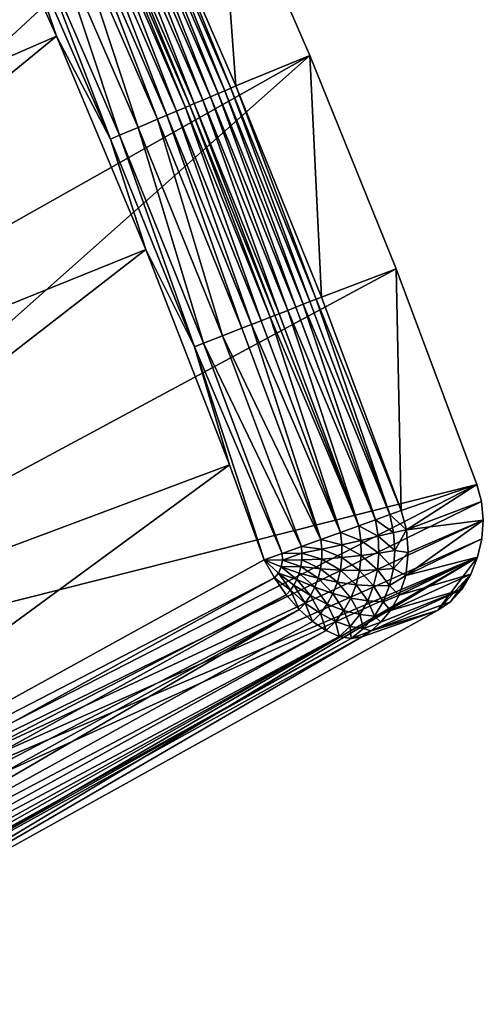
# Model space of a CAD drawing. Header units: metres. Extents: x 1030 to 1344, y -356 to -42.
# Tile 6 of 12: x 1317 to 1344, y -355 to -300. Entities that reach past the tile are written whole.
import ezdxf

# ---------------------------------------------------------------- set-up
doc = ezdxf.new("R2010")
doc.units = ezdxf.units.M

msp = doc.modelspace()

# ---------------------------------------------------------------- linework, layer by layer
at = {"layer": 'None'}
for points in [[(1323.098267, -278.215363, 0.005715), (1278.206177, -305.841919, -30.250669), (1317.308472, -266.623932, 0.005715)], [(1278.206177, -305.841919, -30.250669), (1317.308472, -266.623932, 0.005715), (1323.098267, -278.215363, 0.005715)], [(1283.116333, -316.724854, -30.250669), (1278.206177, -305.841919, -30.250669), (1323.098267, -278.215363, 0.005715)], [(1283.116333, -316.724854, -30.250669), (1278.206177, -305.841919, -30.250669), (1323.098267, -278.215363, 0.005715)], [(1328.576538, -289.957245, 0.005715), (1283.116333, -316.724854, -30.250669), (1323.098267, -278.215363, 0.005715)], [(1283.116333, -316.724854, -30.250669), (1323.098267, -278.215363, 0.005715), (1328.576538, -289.957245, 0.005715)], [(1319.465332, -300.736298, 9.996095), (1314.099487, -288.855408, 9.996095), (1280.947388, -317.516235, -14.260289)], [(1314.099487, -288.855408, 9.996095), (1319.465332, -300.736298, 9.996095), (1317.483765, -294.970062, 10.264721)], [(1287.730103, -327.736633, -30.250669), (1283.116333, -316.724854, -30.250669), (1328.576538, -289.957245, 0.005715)], [(1287.730103, -327.736633, -30.250669), (1283.116333, -316.724854, -30.250669), (1328.576538, -289.957245, 0.005715)], [(1333.742798, -301.839691, 0.005715), (1287.730103, -327.736633, -30.250669), (1328.576538, -289.957245, 0.005715)], [(1287.730103, -327.736633, -30.250669), (1328.576538, -289.957245, 0.005715), (1333.742798, -301.839691, 0.005715)], [(1328.576538, -289.957245, 0.005715), (1324.464478, -291.785217, 7.799943), (1329.580688, -303.550842, 7.799943)], [(1333.742798, -301.839691, 0.005715), (1328.576538, -289.957245, 0.005715), (1329.580688, -303.550842, 7.799943)], [(1323.835693, -292.072662, 8.755241), (1323.462158, -292.243286, 9.178579), (1328.567505, -303.980469, 9.178586)], [(1328.945313, -303.820374, 8.755229), (1324.171021, -291.919464, 8.294515), (1323.835693, -292.072662, 8.755241)], [(1328.567505, -303.980469, 9.178586), (1328.945313, -303.820374, 8.755229), (1323.835693, -292.072662, 8.755241)], [(1329.284058, -303.676697, 8.294514), (1324.464478, -291.785217, 7.799943), (1324.171021, -291.919464, 8.294515)], [(1328.945313, -303.820374, 8.755229), (1329.284058, -303.676697, 8.294514), (1324.171021, -291.919464, 8.294515)], [(1329.580688, -303.550842, 7.799943), (1324.464478, -291.785217, 7.799943), (1329.284058, -303.676697, 8.294514)], [(1322.612427, -292.631073, 9.895123), (1322.144165, -292.844696, 10.180856), (1327.233887, -304.545288, 10.180833)], [(1327.707886, -304.344574, 9.895127), (1323.053223, -292.429932, 9.560033), (1322.612427, -292.631073, 9.895123)], [(1327.233887, -304.545288, 10.180833), (1327.707886, -304.344574, 9.895127), (1322.612427, -292.631073, 9.895123)], [(1328.153931, -304.15567, 9.560058), (1323.462158, -292.243286, 9.178579), (1323.053223, -292.429932, 9.560033)], [(1323.053223, -292.429932, 9.560033), (1327.707886, -304.344574, 9.895127), (1328.153931, -304.15567, 9.560058)], [(1328.567505, -303.980469, 9.178586), (1323.462158, -292.243286, 9.178579), (1328.153931, -304.15567, 9.560058)], [(1320.620972, -293.539429, 10.719666), (1325.691528, -305.19812, 10.719668), (1321.143677, -293.301025, 10.59545)], [(1326.220947, -304.97406, 10.595467), (1321.653076, -293.068726, 10.415133), (1321.143677, -293.301025, 10.59545)], [(1325.691528, -305.19812, 10.719668), (1326.220947, -304.97406, 10.595467), (1321.143677, -293.301025, 10.59545)], [(1326.736694, -304.755768, 10.415126), (1321.901123, -292.955536, 10.304554), (1321.653076, -293.068726, 10.415133)], [(1326.220947, -304.97406, 10.595467), (1326.736694, -304.755768, 10.415126), (1321.653076, -293.068726, 10.415133)], [(1322.144165, -292.844696, 10.180856), (1321.901123, -292.955536, 10.304554), (1326.987793, -304.649414, 10.304533)], [(1321.901123, -292.955536, 10.304554), (1326.736694, -304.755768, 10.415126), (1326.987793, -304.649414, 10.304533)], [(1322.144165, -292.844696, 10.180856), (1326.987793, -304.649414, 10.304533), (1327.233887, -304.545288, 10.180833)], [(1319.022217, -294.268463, 10.748034), (1324.07251, -305.883331, 10.748025), (1320.089722, -293.781677, 10.786879)], [(1320.089722, -293.781677, 10.786879), (1325.153564, -305.425812, 10.786863), (1320.620972, -293.539429, 10.719666)], [(1324.07251, -305.883331, 10.748025), (1325.153564, -305.425812, 10.786863), (1320.089722, -293.781677, 10.786879)], [(1325.153564, -305.425812, 10.786863), (1325.691528, -305.19812, 10.719668), (1320.620972, -293.539429, 10.719666)], [(1317.981689, -294.742981, 10.48067), (1323.018921, -306.329285, 10.480675), (1319.022217, -294.268463, 10.748034)], [(1323.018921, -306.329285, 10.480675), (1324.07251, -305.883331, 10.748025), (1319.022217, -294.268463, 10.748034)], [(1317.483765, -294.970062, 10.264721), (1322.514893, -306.542664, 10.264723), (1317.981689, -294.742981, 10.48067)], [(1317.483765, -294.970062, 10.264721), (1319.465332, -300.736298, 9.996095), (1322.514893, -306.542664, 10.264723)], [(1322.514893, -306.542664, 10.264723), (1323.018921, -306.329285, 10.480675), (1317.981689, -294.742981, 10.48067)], [(1319.465332, -300.736298, 9.996095), (1280.947388, -317.516235, -14.260289), (1285.551392, -328.496429, -14.260289)], [(1324.50415, -312.752045, 9.996095), (1319.465332, -300.736298, 9.996095), (1285.551392, -328.496429, -14.260289)], [(1319.465332, -300.736298, 9.996095), (1324.50415, -312.752045, 9.996095), (1322.514893, -306.542664, 10.264723)], [(1292.048218, -338.867523, -30.250669), (1287.730103, -327.736633, -30.250669), (1333.742798, -301.839691, 0.005715)], [(1292.048218, -338.867523, -30.250669), (1287.730103, -327.736633, -30.250669), (1333.742798, -301.839691, 0.005715)], [(1338.597168, -313.852936, 0.005715), (1292.048218, -338.867523, -30.250669), (1333.742798, -301.839691, 0.005715)], [(1292.048218, -338.867523, -30.250669), (1333.742798, -301.839691, 0.005715), (1338.597168, -313.852936, 0.005715)], [(1333.742798, -301.839691, 0.005715), (1329.580688, -303.550842, 7.799943), (1334.388306, -315.445923, 7.799943)], [(1338.597168, -313.852936, 0.005715), (1333.742798, -301.839691, 0.005715), (1334.388306, -315.445923, 7.799943)], [(1333.366089, -315.846344, 9.178592), (1328.945313, -303.820374, 8.755229), (1328.567505, -303.980469, 9.178586)], [(1333.747681, -315.69693, 8.755218), (1329.284058, -303.676697, 8.294514), (1328.945313, -303.820374, 8.755229)], [(1333.366089, -315.846344, 9.178592), (1333.747681, -315.69693, 8.755218), (1328.945313, -303.820374, 8.755229)], [(1329.580688, -303.550842, 7.799943), (1329.284058, -303.676697, 8.294514), (1334.089722, -315.562958, 8.294513)], [(1334.089722, -315.562958, 8.294513), (1329.284058, -303.676697, 8.294514), (1333.747681, -315.69693, 8.755218)], [(1334.388306, -315.445923, 7.799943), (1329.580688, -303.550842, 7.799943), (1334.089722, -315.562958, 8.294513)], [(1332.017822, -316.374115, 10.18081), (1327.707886, -304.344574, 9.895127), (1327.233887, -304.545288, 10.180833)], [(1327.707886, -304.344574, 9.895127), (1332.497192, -316.186493, 9.895131), (1328.153931, -304.15567, 9.560058)], [(1332.017822, -316.374115, 10.18081), (1332.497192, -316.186493, 9.895131), (1327.707886, -304.344574, 9.895127)], [(1332.94812, -316.009979, 9.560083), (1328.567505, -303.980469, 9.178586), (1328.153931, -304.15567, 9.560058)], [(1328.153931, -304.15567, 9.560058), (1332.497192, -316.186493, 9.895131), (1332.94812, -316.009979, 9.560083)], [(1332.94812, -316.009979, 9.560083), (1333.366089, -315.846344, 9.178592), (1328.567505, -303.980469, 9.178586)], [(1330.457642, -316.984619, 10.71967), (1326.220947, -304.97406, 10.595467), (1325.691528, -305.19812, 10.719668)], [(1330.993286, -316.775024, 10.595483), (1326.736694, -304.755768, 10.415126), (1326.220947, -304.97406, 10.595467)], [(1330.457642, -316.984619, 10.71967), (1330.993286, -316.775024, 10.595483), (1326.220947, -304.97406, 10.595467)], [(1326.987793, -304.649414, 10.304533), (1326.736694, -304.755768, 10.415126), (1331.514893, -316.570892, 10.41512)], [(1326.736694, -304.755768, 10.415126), (1330.993286, -316.775024, 10.595483), (1331.514893, -316.570892, 10.41512)], [(1327.233887, -304.545288, 10.180833), (1326.987793, -304.649414, 10.304533), (1331.769043, -316.471466, 10.304512)], [(1326.987793, -304.649414, 10.304533), (1331.514893, -316.570892, 10.41512), (1331.769043, -316.471466, 10.304512)], [(1331.769043, -316.471466, 10.304512), (1332.017822, -316.374115, 10.18081), (1327.233887, -304.545288, 10.180833)], [(1324.07251, -305.883331, 10.748025), (1328.819336, -317.62558, 10.748016), (1325.153564, -305.425812, 10.786863)], [(1325.153564, -305.425812, 10.786863), (1329.913208, -317.197601, 10.786849), (1325.691528, -305.19812, 10.719668)], [(1328.819336, -317.62558, 10.748016), (1329.913208, -317.197601, 10.786849), (1325.153564, -305.425812, 10.786863)], [(1329.913208, -317.197601, 10.786849), (1330.457642, -316.984619, 10.71967), (1325.691528, -305.19812, 10.719668)], [(1323.018921, -306.329285, 10.480675), (1327.753418, -318.042664, 10.48068), (1324.07251, -305.883331, 10.748025)], [(1327.753418, -318.042664, 10.48068), (1328.819336, -317.62558, 10.748016), (1324.07251, -305.883331, 10.748025)], [(1322.514893, -306.542664, 10.264723), (1327.24353, -318.242188, 10.264725), (1323.018921, -306.329285, 10.480675)], [(1322.514893, -306.542664, 10.264723), (1324.50415, -312.752045, 9.996095), (1327.24353, -318.242188, 10.264725)], [(1327.24353, -318.242188, 10.264725), (1327.753418, -318.042664, 10.48068), (1323.018921, -306.329285, 10.480675)], [(1324.50415, -312.752045, 9.996095), (1285.551392, -328.496429, -14.260289), (1289.860718, -339.596405, -14.260289)], [(1329.218018, -324.894257, 9.996095), (1324.50415, -312.752045, 9.996095), (1289.860718, -339.596405, -14.260289)], [(1324.50415, -312.752045, 9.996095), (1329.218018, -324.894257, 9.996095), (1327.24353, -318.242188, 10.264725)], [(1292.048218, -338.867523, -30.250669), (1338.597168, -313.852936, 0.005715), (1343.140137, -325.987396, 0.005714)], [(1343.140137, -325.987396, 0.005714), (1292.048218, -338.867523, -30.250669), (1338.597168, -313.852936, 0.005715)], [(1338.597168, -313.852936, 0.005715), (1334.388306, -315.445923, 7.799943), (1338.887817, -327.460968, 7.799946)], [(1343.140137, -325.987396, 0.005714), (1338.597168, -313.852936, 0.005715), (1338.887817, -327.460968, 7.799946)], [(1334.089722, -315.562958, 8.294513), (1338.887817, -327.460968, 7.799946), (1334.388306, -315.445923, 7.799943)], [(1332.497192, -316.186493, 9.895131), (1337.435669, -327.983734, 9.559908), (1332.94812, -316.009979, 9.560083)], [(1337.435669, -327.983734, 9.559908), (1333.366089, -315.846344, 9.178592), (1332.94812, -316.009979, 9.560083)], [(1338.242676, -327.693237, 8.755504), (1333.747681, -315.69693, 8.755218), (1333.366089, -315.846344, 9.178592)], [(1337.435669, -327.983734, 9.559908), (1338.242676, -327.693237, 8.755504), (1333.366089, -315.846344, 9.178592)], [(1333.747681, -315.69693, 8.755218), (1338.242676, -327.693237, 8.755504), (1334.089722, -315.562958, 8.294513)], [(1338.242676, -327.693237, 8.755504), (1338.887817, -327.460968, 7.799946), (1334.089722, -315.562958, 8.294513)], [(1330.993286, -316.775024, 10.595483), (1335.459839, -328.695007, 10.595336), (1331.514893, -316.570892, 10.41512)], [(1331.514893, -316.570892, 10.41512), (1336.496338, -328.321869, 10.180838), (1331.769043, -316.471466, 10.304512)], [(1335.459839, -328.695007, 10.595336), (1336.496338, -328.321869, 10.180838), (1331.514893, -316.570892, 10.41512)], [(1336.496338, -328.321869, 10.180838), (1332.017822, -316.374115, 10.18081), (1331.769043, -316.471466, 10.304512)], [(1332.017822, -316.374115, 10.18081), (1336.496338, -328.321869, 10.180838), (1332.497192, -316.186493, 9.895131)], [(1336.496338, -328.321869, 10.180838), (1337.435669, -327.983734, 9.559908), (1332.497192, -316.186493, 9.895131)], [(1334.36731, -329.088348, 10.787167), (1330.457642, -316.984619, 10.71967), (1329.913208, -317.197601, 10.786849)], [(1335.459839, -328.695007, 10.595336), (1330.993286, -316.775024, 10.595483), (1330.457642, -316.984619, 10.71967)], [(1334.36731, -329.088348, 10.787167), (1335.459839, -328.695007, 10.595336), (1330.457642, -316.984619, 10.71967)], [(1327.753418, -318.042664, 10.48068), (1333.261719, -329.486328, 10.748577), (1328.819336, -317.62558, 10.748016)], [(1328.819336, -317.62558, 10.748016), (1334.36731, -329.088348, 10.787167), (1329.913208, -317.197601, 10.786849)], [(1333.261719, -329.486328, 10.748577), (1334.36731, -329.088348, 10.787167), (1328.819336, -317.62558, 10.748016)], [(1327.24353, -318.242188, 10.264725), (1332.184448, -329.874146, 10.480756), (1327.753418, -318.042664, 10.48068)], [(1329.218018, -324.894257, 9.996095), (1331.176147, -330.237122, 9.996096), (1327.24353, -318.242188, 10.264725)], [(1331.176147, -330.237122, 9.996096), (1332.184448, -329.874146, 10.480756), (1327.24353, -318.242188, 10.264725)], [(1332.184448, -329.874146, 10.480756), (1333.261719, -329.486328, 10.748577), (1327.753418, -318.042664, 10.48068)], [(1329.218018, -324.894257, 9.996095), (1289.860718, -339.596405, -14.260289), (1293.874023, -350.801697, -14.260289)], [(1331.176147, -330.237122, 9.996096), (1329.218018, -324.894257, 9.996095), (1293.874023, -350.801697, -14.260289)], [(1296.071411, -350.107147, -30.250671), (1292.048218, -338.867523, -30.250669), (1343.140137, -325.987396, 0.005714)], [(1296.071411, -350.107147, -30.250671), (1292.048218, -338.867523, -30.250669), (1343.140137, -325.987396, 0.005714)], [(1343.140137, -325.987396, 0.005714), (1343.406616, -326.954468, -0.037883), (1296.071411, -350.107147, -30.250671)], [(1343.140137, -325.987396, 0.00571), (1296.071411, -350.107147, -30.250671), (1343.140137, -325.987396, 0.005714)], [(1339.179932, -328.556641, 7.752068), (1343.140137, -325.987396, 0.005714), (1338.887817, -327.460968, 7.799946)], [(1343.406616, -326.954468, -0.037883), (1343.140137, -325.987396, 0.005714), (1339.179932, -328.556641, 7.752068)], [(1343.406616, -326.954468, -0.037883), (1343.512817, -328.000061, -0.182666), (1296.071411, -350.107147, -30.250671)], [(1343.512817, -328.000061, -0.182666), (1343.406616, -326.954468, -0.037883), (1339.179932, -328.556641, 7.752068)], [(1338.458984, -328.691711, 8.684058), (1338.242676, -327.693237, 8.755504), (1337.435669, -327.983734, 9.559908)], [(1339.179932, -328.556641, 7.752068), (1338.887817, -327.460968, 7.799946), (1338.242676, -327.693237, 8.755504)], [(1339.179932, -328.556641, 7.752068), (1338.242676, -327.693237, 8.755504), (1338.458984, -328.691711, 8.684058)], [(1296.071411, -350.107147, -30.250671), (1343.512817, -328.000061, -0.182666), (1343.43335, -329.061127, -0.430326)], [(1337.435669, -327.983734, 9.559908), (1336.496338, -328.321869, 10.180838), (1337.598022, -328.913055, 9.471521)], [(1338.458984, -328.691711, 8.684058), (1337.435669, -327.983734, 9.559908), (1337.598022, -328.913055, 9.471521)], [(1343.43335, -329.061127, -0.430326), (1343.512817, -328.000061, -0.182666), (1339.140381, -331.111755, 7.247269)], [(1339.140381, -331.111755, 7.247269), (1343.512817, -328.000061, -0.182666), (1339.286499, -329.833466, 7.568706)], [(1343.512817, -328.000061, -0.182666), (1339.179932, -328.556641, 7.752068), (1339.286499, -329.833466, 7.568706)], [(1335.459839, -328.695007, 10.595336), (1334.36731, -329.088348, 10.787167), (1335.542847, -329.394836, 10.506478)], [(1336.496338, -328.321869, 10.180838), (1335.459839, -328.695007, 10.595336), (1336.614624, -329.150604, 10.087004)], [(1336.614624, -329.150604, 10.087004), (1335.459839, -328.695007, 10.595336), (1335.542847, -329.394836, 10.506478)], [(1337.598022, -328.913055, 9.471521), (1336.496338, -328.321869, 10.180838), (1336.614624, -329.150604, 10.087004)], [(1338.53064, -329.71051, 8.529865), (1338.458984, -328.691711, 8.684058), (1337.598022, -328.913055, 9.471521)], [(1338.53064, -329.71051, 8.529865), (1339.179932, -328.556641, 7.752068), (1338.458984, -328.691711, 8.684058)], [(1339.286499, -329.833466, 7.568706), (1339.179932, -328.556641, 7.752068), (1338.53064, -329.71051, 8.529865)], [(1343.43335, -329.061127, -0.430326), (1343.192749, -330.087463, -0.758277), (1296.071411, -350.107147, -30.250671)], [(1334.36731, -329.088348, 10.787167), (1333.261719, -329.486328, 10.748577), (1334.422607, -329.635345, 10.712165)], [(1335.542847, -329.394836, 10.506478), (1334.36731, -329.088348, 10.787167), (1334.422607, -329.635345, 10.712165)], [(1336.629517, -329.993835, 9.934065), (1336.614624, -329.150604, 10.087004), (1335.542847, -329.394836, 10.506478)], [(1337.636353, -329.859772, 9.312209), (1337.598022, -328.913055, 9.471521), (1336.614624, -329.150604, 10.087004)], [(1336.629517, -329.993835, 9.934065), (1337.636353, -329.859772, 9.312209), (1336.614624, -329.150604, 10.087004)], [(1337.636353, -329.859772, 9.312209), (1338.53064, -329.71051, 8.529865), (1337.598022, -328.913055, 9.471521)], [(1343.192749, -330.087463, -0.758277), (1343.43335, -329.061127, -0.430326), (1339.140381, -331.111755, 7.247269)], [(1332.184448, -329.874146, 10.480756), (1331.176147, -330.237122, 9.996096), (1332.195435, -330.259094, 10.412174)], [(1333.261719, -329.486328, 10.748577), (1332.184448, -329.874146, 10.480756), (1333.295288, -329.861847, 10.694417)], [(1333.295288, -329.861847, 10.694417), (1332.184448, -329.874146, 10.480756), (1332.195435, -330.259094, 10.412174)], [(1333.287598, -330.243134, 10.616615), (1333.295288, -329.861847, 10.694417), (1332.195435, -330.259094, 10.412174)], [(1334.422607, -329.635345, 10.712165), (1333.261719, -329.486328, 10.748577), (1333.295288, -329.861847, 10.694417)], [(1333.287598, -330.243134, 10.616615), (1334.416016, -330.19104, 10.6017), (1333.295288, -329.861847, 10.694417)], [(1334.416016, -330.19104, 10.6017), (1334.422607, -329.635345, 10.712165), (1333.295288, -329.861847, 10.694417)], [(1334.416016, -330.19104, 10.6017), (1335.543213, -330.106262, 10.370337), (1334.422607, -329.635345, 10.712165)], [(1335.543213, -330.106262, 10.370337), (1335.542847, -329.394836, 10.506478), (1334.422607, -329.635345, 10.712165)], [(1335.543213, -330.106262, 10.370337), (1336.629517, -329.993835, 9.934065), (1335.542847, -329.394836, 10.506478)], [(1337.547852, -330.798523, 9.085258), (1337.636353, -329.859772, 9.312209), (1336.629517, -329.993835, 9.934065)], [(1337.547852, -330.798523, 9.085258), (1338.454468, -330.720032, 8.296761), (1337.636353, -329.859772, 9.312209)], [(1338.454468, -330.720032, 8.296761), (1338.53064, -329.71051, 8.529865), (1337.636353, -329.859772, 9.312209)], [(1338.454468, -330.720032, 8.296761), (1339.286499, -329.833466, 7.568706), (1338.53064, -329.71051, 8.529865)], [(1339.140381, -331.111755, 7.247269), (1339.286499, -329.833466, 7.568706), (1338.454468, -330.720032, 8.296761)], [(1331.176147, -330.237122, 9.996096), (1293.874023, -350.801697, -14.260289), (1331.752686, -331.257111, 9.976723)], [(1296.60437, -351.265839, -30.175591), (1296.071411, -350.107147, -30.250671), (1343.192749, -330.087463, -0.758277)], [(1343.192749, -330.087463, -0.758277), (1301.508789, -354.271606, -28.041836), (1296.60437, -351.265839, -30.175591)], [(1301.508789, -354.271606, -28.041836), (1343.192749, -330.087463, -0.758277), (1303.649902, -353.77533, -26.778225)], [(1303.649902, -353.77533, -26.778225), (1343.192749, -330.087463, -0.758277), (1340.935669, -333.095276, -2.561258)], [(1332.195435, -330.259094, 10.412174), (1331.176147, -330.237122, 9.996096), (1332.122437, -330.638794, 10.298861)], [(1331.752686, -331.257111, 9.976723), (1331.970093, -330.980713, 10.149338), (1331.176147, -330.237122, 9.996096)], [(1332.122437, -330.638794, 10.298861), (1331.176147, -330.237122, 9.996096), (1331.970093, -330.980713, 10.149338)], [(1332.195435, -330.259094, 10.412174), (1332.122437, -330.638794, 10.298861), (1333.237549, -330.621765, 10.516268)], [(1333.237549, -330.621765, 10.516268), (1333.287598, -330.243134, 10.616615), (1332.195435, -330.259094, 10.412174)], [(1333.237549, -330.621765, 10.516268), (1334.346069, -330.742737, 10.457416), (1333.287598, -330.243134, 10.616615)], [(1334.346069, -330.742737, 10.457416), (1334.416016, -330.19104, 10.6017), (1333.287598, -330.243134, 10.616615)], [(1334.346069, -330.742737, 10.457416), (1335.459106, -330.812378, 10.189104), (1334.416016, -330.19104, 10.6017)], [(1335.459106, -330.812378, 10.189104), (1335.543213, -330.106262, 10.370337), (1334.416016, -330.19104, 10.6017)], [(1335.459106, -330.812378, 10.189104), (1336.538696, -330.830444, 9.724759), (1335.543213, -330.106262, 10.370337)], [(1336.538696, -330.830444, 9.724759), (1336.629517, -329.993835, 9.934065), (1335.543213, -330.106262, 10.370337)], [(1336.538696, -330.830444, 9.724759), (1337.547852, -330.798523, 9.085258), (1336.629517, -329.993835, 9.934065)], [(1342.815918, -331.049805, -1.14751), (1343.192749, -330.087463, -0.758277), (1338.776733, -332.223511, 6.838628)], [(1343.192749, -330.087463, -0.758277), (1339.140381, -331.111755, 7.247269), (1338.776733, -332.223511, 6.838628)], [(1343.192749, -330.087463, -0.758277), (1342.815918, -331.049805, -1.14751), (1340.935669, -333.095276, -2.561258)], [(1332.643188, -331.949158, 9.935189), (1331.970093, -330.980713, 10.149338), (1331.752686, -331.257111, 9.976723)], [(1332.122437, -330.638794, 10.298861), (1331.970093, -330.980713, 10.149338), (1333.013794, -331.337952, 10.255861)], [(1333.013794, -331.337952, 10.255861), (1331.970093, -330.980713, 10.149338), (1332.844849, -331.660065, 10.101345)], [(1331.970093, -330.980713, 10.149338), (1332.643188, -331.949158, 9.935189), (1332.844849, -331.660065, 10.101345)], [(1332.122437, -330.638794, 10.298861), (1333.14563, -330.98938, 10.395189), (1333.237549, -330.621765, 10.516268)], [(1333.14563, -330.98938, 10.395189), (1332.122437, -330.638794, 10.298861), (1333.013794, -331.337952, 10.255861)], [(1333.013794, -331.337952, 10.255861), (1334.020508, -331.784485, 10.079283), (1333.14563, -330.98938, 10.395189)], [(1333.14563, -330.98938, 10.395189), (1334.213257, -331.277893, 10.282037), (1333.237549, -330.621765, 10.516268)], [(1334.020508, -331.784485, 10.079283), (1334.213257, -331.277893, 10.282037), (1333.14563, -330.98938, 10.395189)], [(1334.213257, -331.277893, 10.282037), (1334.346069, -330.742737, 10.457416), (1333.237549, -330.621765, 10.516268)], [(1334.213257, -331.277893, 10.282037), (1335.291382, -331.49646, 9.96641), (1334.346069, -330.742737, 10.457416)], [(1335.291382, -331.49646, 9.96641), (1335.459106, -330.812378, 10.189104), (1334.346069, -330.742737, 10.457416)], [(1335.291382, -331.49646, 9.96641), (1336.343384, -331.639465, 9.463629), (1335.459106, -330.812378, 10.189104)], [(1336.343384, -331.639465, 9.463629), (1336.538696, -330.830444, 9.724759), (1335.459106, -330.812378, 10.189104)], [(1336.343384, -331.639465, 9.463629), (1337.333984, -331.704193, 8.796116), (1336.538696, -330.830444, 9.724759)], [(1337.333984, -331.704193, 8.796116), (1337.547852, -330.798523, 9.085258), (1336.538696, -330.830444, 9.724759)], [(1337.333984, -331.704193, 8.796116), (1338.231934, -331.690918, 7.991102), (1337.547852, -330.798523, 9.085258)], [(1338.231934, -331.690918, 7.991102), (1338.454468, -330.720032, 8.296761), (1337.547852, -330.798523, 9.085258)], [(1338.231934, -331.690918, 7.991102), (1339.140381, -331.111755, 7.247269), (1338.454468, -330.720032, 8.296761)], [(1293.874023, -350.801697, -14.260289), (1294.44519, -351.821716, -14.272118), (1331.752686, -331.257111, 9.976723)], [(1331.752686, -331.257111, 9.976723), (1294.44519, -351.821716, -14.272118), (1332.414063, -332.199738, 9.761315)], [(1332.414063, -332.199738, 9.761315), (1332.643188, -331.949158, 9.935189), (1331.752686, -331.257111, 9.976723)], [(1332.844849, -331.660065, 10.101345), (1333.772217, -332.251373, 9.853746), (1333.013794, -331.337952, 10.255861)], [(1333.772217, -332.251373, 9.853746), (1334.020508, -331.784485, 10.079283), (1333.013794, -331.337952, 10.255861)], [(1334.020508, -331.784485, 10.079283), (1335.043457, -332.142395, 9.707215), (1334.213257, -331.277893, 10.282037)], [(1335.043457, -332.142395, 9.707215), (1335.291382, -331.49646, 9.96641), (1334.213257, -331.277893, 10.282037)], [(1335.043457, -332.142395, 9.707215), (1336.047974, -332.400848, 9.156873), (1335.291382, -331.49646, 9.96641)], [(1336.047974, -332.400848, 9.156873), (1336.343384, -331.639465, 9.463629), (1335.291382, -331.49646, 9.96641)], [(1338.776733, -332.223511, 6.838628), (1339.140381, -331.111755, 7.247269), (1338.231934, -331.690918, 7.991102)], [(1342.300537, -331.905029, -1.59136), (1342.815918, -331.049805, -1.14751), (1338.286377, -333.09903, 6.405511)], [(1342.815918, -331.049805, -1.14751), (1338.776733, -332.223511, 6.838628), (1338.286377, -333.09903, 6.405511)], [(1340.935669, -333.095276, -2.561258), (1342.815918, -331.049805, -1.14751), (1341.65625, -332.595215, -2.073608)], [(1342.815918, -331.049805, -1.14751), (1342.300537, -331.905029, -1.59136), (1341.65625, -332.595215, -2.073608)], [(1332.414063, -332.199738, 9.761315), (1333.135864, -333.028351, 9.356179), (1332.643188, -331.949158, 9.935189)], [(1332.643188, -331.949158, 9.935189), (1333.474731, -332.668762, 9.610751), (1332.844849, -331.660065, 10.101345)], [(1333.135864, -333.028351, 9.356179), (1333.474731, -332.668762, 9.610751), (1332.643188, -331.949158, 9.935189)], [(1333.474731, -332.668762, 9.610751), (1333.772217, -332.251373, 9.853746), (1332.844849, -331.660065, 10.101345)], [(1333.772217, -332.251373, 9.853746), (1334.721558, -332.735443, 9.417646), (1334.020508, -331.784485, 10.079283)], [(1334.721558, -332.735443, 9.417646), (1335.043457, -332.142395, 9.707215), (1334.020508, -331.784485, 10.079283)], [(1334.721558, -332.735443, 9.417646), (1335.660034, -333.09613, 8.812148), (1335.043457, -332.142395, 9.707215)], [(1335.660034, -333.09613, 8.812148), (1336.047974, -332.400848, 9.156873), (1335.043457, -332.142395, 9.707215)], [(1336.047974, -332.400848, 9.156873), (1336.999878, -332.552704, 8.452224), (1336.343384, -331.639465, 9.463629)], [(1336.999878, -332.552704, 8.452224), (1337.333984, -331.704193, 8.796116), (1336.343384, -331.639465, 9.463629)], [(1336.999878, -332.552704, 8.452224), (1337.869141, -332.595154, 7.621566), (1337.333984, -331.704193, 8.796116)], [(1341.65625, -332.595215, -2.073608), (1342.300537, -331.905029, -1.59136), (1337.200684, -334.231903, 5.599)], [(1337.200684, -334.231903, 5.599), (1342.300537, -331.905029, -1.59136), (1337.746948, -333.753296, 5.987476)], [(1337.869141, -332.595154, 7.621566), (1338.231934, -331.690918, 7.991102), (1337.333984, -331.704193, 8.796116)], [(1342.300537, -331.905029, -1.59136), (1338.286377, -333.09903, 6.405511), (1337.746948, -333.753296, 5.987476)], [(1337.869141, -332.595154, 7.621566), (1338.776733, -332.223511, 6.838628), (1338.231934, -331.690918, 7.991102)], [(1294.44519, -351.821716, -14.272118), (1295.104614, -352.769989, -14.480652), (1332.414063, -332.199738, 9.761315)], [(1332.414063, -332.199738, 9.761315), (1295.104614, -352.769989, -14.480652), (1333.135864, -333.028351, 9.356179)], [(1333.135864, -333.028351, 9.356179), (1333.891602, -333.712433, 8.776513), (1333.474731, -332.668762, 9.610751)], [(1333.474731, -332.668762, 9.610751), (1334.334106, -333.262451, 9.104798), (1333.772217, -332.251373, 9.853746)], [(1333.891602, -333.712433, 8.776513), (1334.334106, -333.262451, 9.104798), (1333.474731, -332.668762, 9.610751)], [(1334.334106, -333.262451, 9.104798), (1334.721558, -332.735443, 9.417646), (1333.772217, -332.251373, 9.853746)], [(1335.660034, -333.09613, 8.812148), (1336.55481, -333.321869, 8.062768), (1336.047974, -332.400848, 9.156873)], [(1336.55481, -333.321869, 8.062768), (1336.999878, -332.552704, 8.452224), (1336.047974, -332.400848, 9.156873)], [(1336.55481, -333.321869, 8.062768), (1337.376831, -333.406769, 7.198874), (1336.999878, -332.552704, 8.452224)], [(1337.376831, -333.406769, 7.198874), (1337.869141, -332.595154, 7.621566), (1336.999878, -332.552704, 8.452224)], [(1340.935669, -333.095276, -2.561258), (1341.65625, -332.595215, -2.073608), (1337.200684, -334.231903, 5.599)], [(1337.376831, -333.406769, 7.198874), (1338.286377, -333.09903, 6.405511), (1337.869141, -332.595154, 7.621566)], [(1338.286377, -333.09903, 6.405511), (1338.776733, -332.223511, 6.838628), (1337.869141, -332.595154, 7.621566)], [(1295.104614, -352.769989, -14.480652), (1295.824707, -353.604187, -14.87973), (1333.135864, -333.028351, 9.356179)], [(1333.135864, -333.028351, 9.356179), (1295.824707, -353.604187, -14.87973), (1296.577881, -354.293854, -15.452527)], [(1296.577881, -354.293854, -15.452527), (1333.891602, -333.712433, 8.776513), (1333.135864, -333.028351, 9.356179)], [(1303.649902, -353.77533, -26.778225), (1340.935669, -333.095276, -2.561258), (1336.669434, -334.5755, 5.244153)], [(1333.891602, -333.712433, 8.776513), (1334.651367, -334.22522, 8.045206), (1334.334106, -333.262451, 9.104798)], [(1334.334106, -333.262451, 9.104798), (1335.190063, -333.708832, 8.438325), (1334.721558, -332.735443, 9.417646)], [(1334.651367, -334.22522, 8.045206), (1335.190063, -333.708832, 8.438325), (1334.334106, -333.262451, 9.104798)], [(1335.190063, -333.708832, 8.438325), (1335.660034, -333.09613, 8.812148), (1334.721558, -332.735443, 9.417646)], [(1335.190063, -333.708832, 8.438325), (1336.011353, -333.991974, 7.638395), (1335.660034, -333.09613, 8.812148)], [(1336.011353, -333.991974, 7.638395), (1336.55481, -333.321869, 8.062768), (1335.660034, -333.09613, 8.812148)], [(1336.669434, -334.5755, 5.244153), (1340.935669, -333.095276, -2.561258), (1336.677734, -334.570862, 5.249596)], [(1340.935669, -333.095276, -2.561258), (1337.200684, -334.231903, 5.599), (1336.677734, -334.570862, 5.249596)], [(1337.746948, -333.753296, 5.987476), (1338.286377, -333.09903, 6.405511), (1337.376831, -333.406769, 7.198874)], [(1334.651367, -334.22522, 8.045206), (1333.891602, -333.712433, 8.776513), (1296.577881, -354.293854, -15.452527)], [(1334.651367, -334.22522, 8.045206), (1335.385376, -334.546478, 7.190866), (1335.190063, -333.708832, 8.438325)], [(1335.385376, -334.546478, 7.190866), (1336.011353, -333.991974, 7.638395), (1335.190063, -333.708832, 8.438325)], [(1336.011353, -333.991974, 7.638395), (1336.769775, -334.102844, 6.735444), (1336.55481, -333.321869, 8.062768)], [(1336.769775, -334.102844, 6.735444), (1337.376831, -333.406769, 7.198874), (1336.55481, -333.321869, 8.062768)], [(1336.769775, -334.102844, 6.735444), (1337.746948, -333.753296, 5.987476), (1337.376831, -333.406769, 7.198874)], [(1337.200684, -334.231903, 5.599), (1337.746948, -333.753296, 5.987476), (1336.769775, -334.102844, 6.735444)], [(1297.33606, -354.813141, -16.178028), (1334.651367, -334.22522, 8.045206), (1296.577881, -354.293854, -15.452527)], [(1335.385376, -334.546478, 7.190866), (1334.651367, -334.22522, 8.045206), (1297.33606, -354.813141, -16.178028)], [(1335.385376, -334.546478, 7.190866), (1336.066528, -334.664063, 6.245), (1336.011353, -333.991974, 7.638395)], [(1336.066528, -334.664063, 6.245), (1336.769775, -334.102844, 6.735444), (1336.011353, -333.991974, 7.638395)], [(1336.066528, -334.664063, 6.245), (1337.200684, -334.231903, 5.599), (1336.769775, -334.102844, 6.735444)], [(1336.677734, -334.570862, 5.249596), (1337.200684, -334.231903, 5.599), (1336.066528, -334.664063, 6.245)], [(1298.071289, -355.143097, -17.029129), (1335.385376, -334.546478, 7.190866), (1297.33606, -354.813141, -16.178028)], [(1335.385376, -334.546478, 7.190866), (1298.071289, -355.143097, -17.029129), (1298.755249, -355.269348, -17.974543)], [(1336.066528, -334.664063, 6.245), (1335.385376, -334.546478, 7.190866), (1298.755249, -355.269348, -17.974543)], [(1336.066528, -334.664063, 6.245), (1298.755249, -355.269348, -17.974543), (1299.359253, -355.189453, -18.972336)], [(1299.359253, -355.189453, -18.972336), (1303.649902, -353.77533, -26.778225), (1336.669434, -334.5755, 5.244153)], [(1336.669434, -334.5755, 5.244153), (1336.066528, -334.664063, 6.245), (1299.359253, -355.189453, -18.972336)], [(1336.669434, -334.5755, 5.244153), (1336.677734, -334.570862, 5.249596), (1336.066528, -334.664063, 6.245)]]:
    msp.add_3dface(points, dxfattribs=at)

doc.saveas('drawing.dxf')
